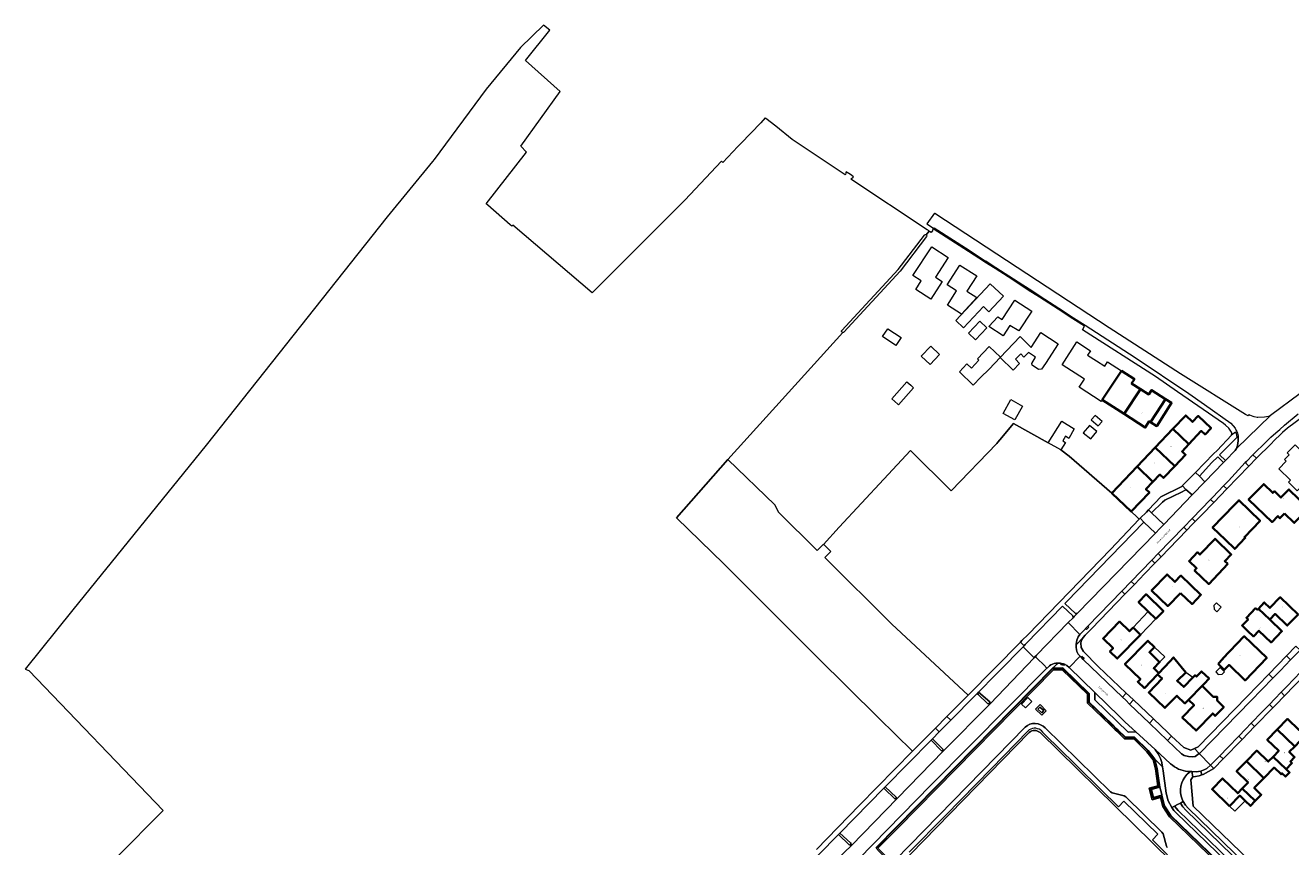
# Model space of a CAD drawing. Header units: metres. Extents: x 183400 to 185591, y 327112 to 329102.
# Tile 93 of 107: x 184315 to 184802, y 328786 to 329102. Entities that reach past the tile are written whole.
import ezdxf

# ---------------------------------------------------------------- set-up
doc = ezdxf.new("R2010")
doc.units = ezdxf.units.M
for name, color, linetype, lineweight in [('B-WE-GR-BEPLANTING_CULTUUR_ROZENVAK-GV', 8, 'Continuous', 18), ('B-WE-GR-BOS-GV', 40, 'Continuous', 13), ('B-WE-GR-GRAS-GV', 60, 'Continuous', 13), ('B-WE-GR-GROENVOORZIENING-GV', 80, 'Continuous', 18), ('B-WE-GR-HAAG-GV', 90, 'GR-HAAG1', 13), ('B-WE-IE-TERREINAFSCHEIDING_KUNSTMATIG_HEKWERK-G', 20, 'IE-TERREINAFSCHEIDING-KUNSTMATIG', 18), ('B-WE-OG-BEBOUWING-GV', 7, 'Continuous', 35), ('B-WE-OG-BEBOUWING_HUISNUMMER-T18', 10, 'Continuous', 18), ('B-WE-OG-BEBOUWING_LAGE TRAFO-GV', 7, 'Continuous', 18), ('B-WE-OG-BEBOUWING_LUIFEL-GV', 7, 'Continuous', 18), ('B-WE-OG-BEBOUWING_OVERIG-GV', 7, 'Continuous', 18), ('B-WE-OG-BEBOUWING_STRAATNAAM-T35', 50, 'Continuous', 35), ('B-WE-OG-TERREIN_ERF-GV', 7, 'Continuous', 18), ('B-WE-VH-VERHARDING-GV', 252, 'Continuous', 18), ('B-WE-VH-VERHARDING_ASFALT-GV', 252, 'Continuous', 18), ('B-WE-VH-VERHARDING_BETON-GV', 252, 'Continuous', 18), ('B-WE-VH-VERHARDING_BETONSTRAATSTEEN-GV', 252, 'Continuous', 18), ('B-WE-VH-VERHARDING_HALFVERHARDING_GRIND-GV', 252, 'Continuous', 18), ('B-WE-VH-VERHARDING_TEGEL-GV', 252, 'Continuous', 18)]:
    doc.layers.add(name, color=color, linetype=linetype, lineweight=lineweight)
doc.styles.add('NLCS-ISO-M200-T25', font='NLCS-ISO.ttf')
doc.linetypes.add('GR-HAAG1', pattern='A,6,[176,NLCS.SHX,S=0.125,R=0,X=0,Y=0],-2', length=8)
doc.linetypes.add('IE-TERREINAFSCHEIDING-KUNSTMATIG', pattern='A,4,[82,NLCS.SHX,S=0.75,R=90,X=0,Y=0],4,-2', length=10)

msp = doc.modelspace()

# ---------------------------------------------------------------- linework, layer by layer
at = {"layer": 'B-WE-GR-BEPLANTING_CULTUUR_ROZENVAK-GV', "flags": 128}
for points in [[(184681.23, 328845.24), (184681.44, 328844.88), (184685, 328841.36), (184685.43, 328841.21), (184685.99, 328841.58), (184685.94, 328842.02), (184681.62, 328845.73), (184681.23, 328845.24)], [(184663.854, 328827.729), (184663.541, 328827.41), (184663.376, 328827.242), (184667.33, 328823.14), (184668.05, 328823.32), (184667.88, 328823.87), (184663.854, 328827.729)], [(184645.255, 328808.803), (184645.43, 328808.63), (184649.4, 328804.8), (184650, 328804.81), (184650.02, 328805.41), (184645.744, 328809.3), (184645.647, 328809.201), (184645.255, 328808.803)], [(184627.771, 328791.035), (184627.93, 328790.9), (184631.77, 328787.22), (184632.25, 328786.99), (184632.64, 328787.48), (184632.43, 328787.83), (184628.323, 328791.597), (184627.771, 328791.035)]]:
    msp.add_lwpolyline(points, close=True, dxfattribs=at)
at = {"layer": 'B-WE-GR-BOS-GV', "flags": 128}
msp.add_lwpolyline([(184619.36, 328785.24), (184635.89, 328802.35), (184656.238, 328822.994), (184643.172, 328835.807), (184619.592, 328859.127), (184583.7, 328895.003), (184565.532, 328912.755), (184585.269, 328935.108), (184585.269, 328935.108), (184629.517, 328983.941), (184629.409, 328983.941), (184629.204, 328983.986), (184629.083, 328984.092), (184629.01, 328984.26), (184629.01, 328984.494), (184629.123, 328984.709), (184650.667, 329008.062), (184660.812, 329021.373), (184660.919, 329021.469), (184661.056, 329021.546), (184661.234, 329021.57), (184661.448, 329021.512), (184661.511, 329021.465), (184662.597, 329022.89), (184662.325, 329023.071), (184661.92, 329023.34), (184632.586, 329042.838), (184632.91, 329043.17), (184633.319, 329043.519), (184633.46, 329043.64), (184633.597, 329043.728), (184632.467, 329044.65), (184631.194, 329045.361), (184630.72, 329045.698), (184630.667, 329045.355), (184630.64, 329045.18), (184630.47, 329044.67), (184630.356, 329044.478), (184609.96, 329058.13), (184603.78, 329063.15), (184599.862, 329066.111), (184599.681, 329066.247), (184599.57, 329066.332), (184597.913, 329064.424), (184590.29, 329056.539), (184589.155, 329055.365), (184583.33, 329049.28), (184583.178, 329049.427), (184582.814, 329049.777), (184568.769, 329034.732), (184533.178, 328999.215), (184502.686, 329025.194), (184502.291, 329024.761), (184502.282, 329024.751), (184501.658, 329025.303), (184493.099, 329032.877), (184492.495, 329033.389), (184507.988, 329053.216), (184505.74, 329055.465), (184520.821, 329076.499), (184507.592, 329088.405), (184516.852, 329100.047), (184514.543, 329101.948), (184505.608, 329093.367), (184492.51, 329077.425), (184472.432, 329050.396), (184471.873, 329049.644), (184454.41, 329028.345), (184384.957, 328940.635), (184333.628, 328877.4), (184315.42, 328854.499), (184316.714, 328854.061), (184368.324, 328800.297), (184350.314, 328782.066)], dxfattribs=at)
msp.add_lwpolyline([(184713.26, 328938.82), (184708.36, 328941.57), (184695.057, 328948.972), (184689.809, 328942.683), (184689.068, 328941.795), (184689.033, 328941.827), (184688.581, 328941.328), (184671.054, 328923.101), (184655.434, 328938.589), (184645.205, 328927.554), (184628.121, 328909.124), (184622.001, 328902.522), (184622.118, 328902.414), (184624.818, 328899.713), (184622.524, 328897.503), (184648.233, 328871.794), (184677.567, 328844.623), (184697.703, 328864.945), (184698.27, 328865.517), (184700.67, 328867.94), (184732.27, 328900.54), (184743.32, 328912.198), (184742.557, 328912.937), (184740.259, 328915.076), (184732.779, 328922.195), (184716.434, 328936.452), (184713.26, 328938.82)], close=True, dxfattribs=at)
at = {"layer": 'B-WE-GR-GRAS-GV', "flags": 128}
for points in [[(184776.43, 328934.675), (184780.16, 328938.54), (184780.42, 328938.94), (184780.68, 328939.34), (184781.06, 328940.47), (184781.39, 328942.33), (184781.32, 328944.156), (184780.895, 328943.725), (184774.154, 328936.888), (184776.43, 328934.675)], [(184677.567, 328844.623), (184648.233, 328871.794), (184622.524, 328897.503), (184624.818, 328899.713), (184622.118, 328902.414), (184622.001, 328902.522), (184621.834, 328902.342), (184619.633, 328900.12), (184604.799, 328914.821), (184603.3, 328917.668), (184585.269, 328935.108), (184565.532, 328912.755), (184583.7, 328895.003), (184619.592, 328859.127), (184643.172, 328835.807), (184656.238, 328822.994), (184665.037, 328831.921), (184669.471, 328836.419), (184675.76, 328842.8), (184677.567, 328844.623)], [(184766.45, 328928.72), (184768.55, 328926.511), (184775.757, 328933.978), (184773.471, 328936.206), (184771.17, 328933.91), (184766.45, 328928.72)], [(184748.099, 328914.626), (184752.782, 328910.175), (184763.693, 328921.479), (184761.17, 328923.59), (184760.98, 328923.36), (184759.58, 328922.51), (184753.19, 328919.44), (184752.3, 328918.78), (184748.099, 328914.626)], [(184714.777, 328879.767), (184718.784, 328875.991), (184719.431, 328875.921), (184749.532, 328906.829), (184745.126, 328911.061), (184715.404, 328880.414), (184714.777, 328879.767)], [(184698.69, 328863.18), (184700.137, 328861.726), (184702.444, 328859.408), (184702.907, 328858.943), (184703.35, 328859.4), (184703.812, 328859.873), (184703.888, 328859.951), (184716.054, 328872.451), (184717.895, 328874.343), (184717.785, 328875.078), (184713.867, 328878.829), (184699.89, 328864.418), (184699.64, 328864.16), (184699.56, 328864.077), (184699.085, 328863.588), (184698.69, 328863.18)], [(184702.045, 328842.155), (184699.58, 328839.669), (184698.104, 328841.132), (184700.57, 328843.618), (184702.045, 328842.155)], [(184707.634, 328838.58), (184705.898, 328836.844), (184703.514, 328839.227), (184705.25, 328840.963), (184707.634, 328838.58)]]:
    msp.add_lwpolyline(points, close=True, dxfattribs=at)
for points in [[(184784.872, 328769.908), (184755.487, 328798.328), (184753.082, 328802.099), (184752.014, 328806.141), (184751.05, 328805.875), (184748.801, 328805.255), (184747.984, 328808.372), (184750.239, 328808.946), (184751.208, 328809.193), (184751.186, 328809.277), (184750.639, 328813.539), (184750.276, 328816.371), (184749.312, 328819.995), (184746.821, 328823.258), (184741.494, 328828.487), (184738.013, 328828.48), (184735.186, 328831.183), (184734.528, 328831.812), (184733.267, 328833.008), (184732.978, 328833.287), (184732.748, 328833.509), (184724.136, 328841.825), (184724.098, 328845.261), (184713.989, 328855.026), (184710.063, 328854.981), (184694.493, 328839.145), (184650.241, 328794.136), (184642.108, 328785.864)], [(184642.261, 328785.734), (184650.384, 328793.996), (184694.636, 328839.005), (184710.148, 328854.782), (184713.909, 328854.825), (184723.899, 328845.175), (184723.937, 328841.739), (184732.609, 328833.365), (184732.839, 328833.143), (184733.129, 328832.863), (184734.39, 328831.667), (184735.048, 328831.038), (184737.933, 328828.28), (184741.412, 328828.287), (184746.671, 328823.125), (184749.129, 328819.905), (184750.079, 328816.332), (184750.441, 328813.514), (184750.976, 328809.34), (184747.739, 328808.516), (184748.659, 328805.008), (184751.872, 328805.894), (184752.897, 328802.018), (184755.331, 328798.201), (184784.732, 328769.765)], [(184784.382, 328769.408), (184754.941, 328797.882), (184752.433, 328801.815), (184751.518, 328805.278), (184748.304, 328804.392), (184747.128, 328808.876), (184750.424, 328809.715), (184749.945, 328813.45), (184749.588, 328816.236), (184748.671, 328819.681), (184746.295, 328822.793), (184741.208, 328827.786), (184737.733, 328827.779), (184734.702, 328830.677), (184734.045, 328831.305), (184732.783, 328832.502), (184732.492, 328832.783), (184732.262, 328833.005), (184723.439, 328841.525), (184723.401, 328844.961), (184713.709, 328854.323), (184710.36, 328854.284), (184694.992, 328838.654), (184650.74, 328793.645), (184642.968, 328785.741)]]:
    msp.add_lwpolyline(points, dxfattribs=at)
msp.add_lwpolyline([(184649.548, 328781.12), (184699.455, 328832.275, -0.4000732), (184707.251, 328831.998), (184732.266, 328807.462), (184732.894, 328807.054), (184737.492, 328805.952), (184738.179, 328805.564), (184752.05, 328791.953), (184752.468, 328791.276), (184753.773, 328786.535), (184754.093, 328786.044)], format="xyb", dxfattribs=at)
at = {"layer": 'B-WE-GR-GROENVOORZIENING-GV', "flags": 128}
for points in [[(184784.732, 328769.765), (184755.331, 328798.201), (184752.897, 328802.018), (184751.872, 328805.894), (184748.659, 328805.008), (184747.739, 328808.516), (184750.976, 328809.34), (184750.441, 328813.514), (184750.079, 328816.332), (184749.129, 328819.905), (184746.671, 328823.125), (184741.412, 328828.287), (184737.933, 328828.28), (184735.048, 328831.038), (184734.39, 328831.667), (184733.129, 328832.863), (184732.839, 328833.143), (184732.609, 328833.365), (184723.937, 328841.739), (184723.899, 328845.175), (184713.909, 328854.825), (184710.148, 328854.782), (184694.636, 328839.005), (184650.384, 328793.996), (184642.261, 328785.734)], [(184642.968, 328785.741), (184650.74, 328793.645), (184694.992, 328838.654), (184710.36, 328854.284), (184713.709, 328854.323), (184723.401, 328844.961), (184723.439, 328841.525), (184732.262, 328833.005), (184732.492, 328832.783), (184732.783, 328832.502), (184734.045, 328831.305), (184734.702, 328830.677), (184737.733, 328827.779), (184741.208, 328827.786), (184746.295, 328822.793), (184748.671, 328819.681), (184749.588, 328816.236), (184749.945, 328813.45), (184750.424, 328809.715), (184747.128, 328808.876), (184748.304, 328804.392), (184751.518, 328805.278), (184752.433, 328801.815), (184754.941, 328797.882), (184784.382, 328769.408)]]:
    msp.add_lwpolyline(points, dxfattribs=at)
at = {"layer": 'B-WE-GR-HAAG-GV', "flags": 128}
msp.add_lwpolyline([(184642.968, 328785.741), (184650.74, 328793.645), (184694.992, 328838.654), (184710.36, 328854.284), (184713.709, 328854.323), (184723.401, 328844.961), (184723.439, 328841.525), (184732.262, 328833.005), (184732.492, 328832.783), (184732.783, 328832.502), (184734.045, 328831.305), (184734.702, 328830.677), (184737.733, 328827.779), (184741.208, 328827.786), (184746.295, 328822.793), (184748.671, 328819.681), (184749.588, 328816.236), (184749.945, 328813.45), (184750.424, 328809.715), (184747.128, 328808.876), (184748.304, 328804.392), (184751.518, 328805.278), (184752.433, 328801.815), (184754.941, 328797.882), (184784.382, 328769.408), (184784.732, 328769.765), (184755.331, 328798.201), (184752.897, 328802.018), (184751.872, 328805.894), (184748.659, 328805.008), (184747.739, 328808.516), (184750.976, 328809.34), (184750.441, 328813.514), (184750.079, 328816.332), (184749.129, 328819.905), (184746.671, 328823.125), (184741.412, 328828.287), (184737.933, 328828.28), (184735.048, 328831.038), (184734.39, 328831.667), (184733.129, 328832.863), (184732.839, 328833.143), (184732.609, 328833.365), (184723.937, 328841.739), (184723.899, 328845.175), (184713.909, 328854.825), (184710.148, 328854.782), (184694.636, 328839.005), (184650.384, 328793.996), (184642.261, 328785.734), (184643.457, 328784.56), (184648.075, 328780.027), (184648.958, 328780.975), (184649.077, 328781.098), (184648.718, 328781.446), (184648.595, 328781.319), (184648.059, 328780.744), (184643.807, 328784.917), (184642.968, 328785.741)], close=True, dxfattribs=at)
at = {"layer": 'B-WE-IE-TERREINAFSCHEIDING_KUNSTMATIG_HEKWERK-G', "flags": 128}
for points in [[(184686.536, 328816.45), (184700.494, 328830.773)], [(184705.471, 328831.072), (184706.147, 328830.401)], [(184706.147, 328830.401), (184707.242, 328829.277)], [(184707.242, 328829.277), (184718.583, 328818.208)], [(184718.583, 328818.208), (184729.518, 328807.44)], [(184668.888, 328798.394), (184686.536, 328816.45)], [(184729.518, 328807.44), (184734.36, 328802.705)], [(184734.36, 328802.705), (184735.416, 328801.707), (184737.454, 328803.784), (184750.437, 328791.109), (184748.413, 328788.997), (184754.209, 328783.256)], [(184654.948, 328784.273), (184668.888, 328798.394)]]:
    msp.add_lwpolyline(points, dxfattribs=at)
at = {"layer": 'B-WE-IE-TERREINAFSCHEIDING_KUNSTMATIG_HEKWERK-G'}
msp.add_arc((184703.155, 328828.044), 3.812, 52.59651, 134.27947, dxfattribs=at)
at = {"layer": 'B-WE-OG-BEBOUWING-GV', "flags": 128}
for points in [[(184736.509, 328969.24), (184729.117, 328958.046), (184729.126, 328958.04), (184737.541, 328952.627), (184743.831, 328962.165), (184740.402, 328964.372), (184741.472, 328966.042), (184736.509, 328969.24)], [(184753.44, 328958.35), (184748.063, 328961.811), (184746.993, 328960.131), (184743.831, 328962.165), (184737.541, 328952.627), (184745.65, 328947.41), (184747.19, 328949.82), (184747.716, 328949.48), (184749.849, 328952.785), (184753.44, 328958.35)], [(184753.44, 328958.35), (184749.849, 328952.785), (184747.716, 328949.48), (184750.032, 328947.985), (184755.744, 328956.867), (184753.44, 328958.35)], [(184756.235, 328946.839), (184762.44, 328941.061), (184767.154, 328946.096), (184768.616, 328944.727), (184770.932, 328947.2), (184765.971, 328951.845), (184763.84, 328949.568), (184761.192, 328952.047), (184756.235, 328946.839)], [(184762.44, 328941.061), (184756.235, 328946.839), (184749.413, 328939.672), (184756.947, 328932.553), (184761.129, 328936.947), (184759.786, 328938.226), (184762.44, 328941.061)], [(184742.546, 328932.457), (184748.597, 328926.541), (184751.266, 328929.345), (184752.645, 328928.033), (184756.947, 328932.553), (184749.413, 328939.672), (184742.546, 328932.457)], [(184732.779, 328922.195), (184740.259, 328915.076), (184747.236, 328922.405), (184745.885, 328923.691), (184748.597, 328926.541), (184742.546, 328932.457), (184732.779, 328922.195)], [(184799.137, 328914.344), (184802.853, 328910.731), (184808.327, 328916.331), (184800.839, 328923.596), (184797.776, 328920.464), (184795.23, 328922.94), (184794.602, 328922.299), (184791.138, 328925.667), (184785.368, 328919.767), (184794.335, 328911.051), (184796.582, 328913.349), (184797.393, 328912.561), (184799.137, 328914.344)], [(184779.823, 328917.621), (184771.507, 328909.031), (184776.521, 328904.212), (184780.021, 328900.789), (184784.083, 328904.985), (184783.717, 328905.339), (184789.754, 328911.576), (184781.593, 328919.449), (184781.312, 328919.159), (184779.823, 328917.621)], [(184777.355, 328894.97), (184776.2, 328896.078), (184778.693, 328898.665), (184772.45, 328904.644), (184766.62, 328898.599), (184765.716, 328899.462), (184762.452, 328896.065), (184765.349, 328893.302), (184764.596, 328892.475), (184770.065, 328887.261), (184777.355, 328894.97)], [(184759.243, 328883.787), (184763.622, 328879.58), (184767.056, 328883.131), (184759.372, 328890.513), (184757.014, 328888.074), (184754.02, 328890.951), (184748.05, 328884.775), (184754.253, 328878.813), (184759.243, 328883.787)], [(184749.724, 328873.911), (184752.598, 328876.871), (184745.948, 328883.326), (184743.074, 328880.365), (184746.822, 328876.727), (184749.724, 328873.911)], [(184793.436, 328873.644), (184795.498, 328875.788), (184800.197, 328871.288), (184804.362, 328875.604), (184797.514, 328882.206), (184793.546, 328878.09), (184791.383, 328880.174), (184789.098, 328877.804), (184793.436, 328873.644)], [(184789.098, 328877.804), (184788.722, 328877.413), (184788.028, 328877.986), (184784.51, 328874.289), (184785.133, 328873.691), (184782.857, 328871.329), (184784.963, 328869.299), (184787.189, 328867.153), (184789.288, 328869.33), (184793.959, 328864.827), (184798.129, 328869.139), (184793.436, 328873.644), (184789.098, 328877.804)], [(184740.938, 328870.563), (184739.58, 328869.153), (184735.753, 328872.822), (184729.454, 328866.28), (184733.267, 328862.627), (184732.038, 328861.358), (184734.897, 328858.6), (184743.833, 328867.787), (184740.938, 328870.563)], [(184773.592, 328856.545), (184775.969, 328854.256), (184777.821, 328856.179), (184783.972, 328850.254), (184792.317, 328858.859), (184783.666, 328867.188), (184775.324, 328858.584), (184775.445, 328858.468), (184773.592, 328856.545)], [(184750.355, 328852.566), (184750.837, 328853.068), (184748.919, 328854.908), (184751.158, 328857.243), (184747.25, 328861.061), (184749.188, 328863.034), (184746.663, 328865.502), (184737.833, 328856.514), (184743.754, 328850.724), (184742.776, 328849.718), (184745.308, 328847.302), (184750.355, 328852.566)], [(184767.473, 328848.095), (184768.288, 328848.933), (184770.188, 328850.941), (184767.313, 328853.722), (184765.371, 328851.714), (184764.806, 328852.252), (184763.923, 328851.339), (184760.411, 328847.709), (184757.9, 328850.125), (184761.259, 328853.236), (184756.557, 328859.087), (184755.03, 328857.534), (184750.837, 328853.068), (184750.355, 328852.566), (184752.132, 328850.945), (184747.003, 328845.643), (184753.22, 328839.659), (184757.777, 328844.376), (184760.893, 328841.382), (184762.242, 328842.759), (184767.473, 328848.095)], [(184767.473, 328848.095), (184762.242, 328842.759), (184764.39, 328840.696), (184759.877, 328836.025), (184765.153, 328830.951), (184771.55, 328837.535), (184772.497, 328836.615), (184775.793, 328840.007), (184773.269, 328842.46), (184773.255, 328843.952), (184771.763, 328843.924), (184767.473, 328848.095)], [(184796.361, 328831.401), (184803.053, 328824.886), (184806.944, 328828.895), (184809.598, 328826.333), (184811.586, 328828.38), (184806.652, 328833.169), (184804.709, 328831.155), (184800.287, 328835.434), (184796.361, 328831.401)], [(184799.717, 328816.154), (184801.985, 328818.49), (184801.377, 328819.078), (184803.022, 328820.797), (184800.98, 328822.751), (184803.053, 328824.886), (184796.361, 328831.401), (184792.526, 328827.461), (184796.946, 328823.181), (184794.742, 328820.918), (184799.717, 328816.154)], [(184784.542, 328819.244), (184791.257, 328812.732), (184795.157, 328816.752), (184797.81, 328814.189), (184798.156, 328814.546), (184799.545, 328813.263), (184801.075, 328814.883), (184799.717, 328816.154), (184794.742, 328820.918), (184792.901, 328819.028), (184788.475, 328823.3), (184784.542, 328819.244)], [(184782.909, 328808.713), (184787.847, 328803.922), (184790.192, 328806.338), (184787.54, 328808.901), (184791.257, 328812.732), (184784.542, 328819.244), (184780.734, 328815.316), (184785.159, 328811.044), (184782.909, 328808.713)], [(184782.909, 328808.713), (184781.164, 328806.906), (184775.285, 328812.551), (184771.314, 328808.432), (184778.042, 328801.969), (184781.934, 328805.985), (184784.003, 328803.985), (184786.018, 328802.037), (184787.847, 328803.922), (184782.909, 328808.713)]]:
    msp.add_lwpolyline(points, close=True, dxfattribs=at)
at = {"layer": 'B-WE-OG-BEBOUWING_LAGE TRAFO-GV', "flags": 128}
msp.add_lwpolyline([(184705.168, 328839.998), (184704.423, 328839.208), (184705.882, 328837.831), (184706.627, 328838.621), (184705.168, 328839.998)], close=True, dxfattribs=at)
at = {"layer": 'B-WE-OG-BEBOUWING_LUIFEL-GV', "flags": 128}
for points in [[(184746.822, 328876.727), (184740.938, 328870.563), (184743.833, 328867.787), (184749.724, 328873.911), (184746.822, 328876.727)], [(184751.158, 328857.243), (184753.142, 328859.312), (184749.188, 328863.034), (184747.25, 328861.061), (184751.158, 328857.243)], [(184761.259, 328853.236), (184757.9, 328850.125), (184760.411, 328847.709), (184763.923, 328851.339), (184761.259, 328853.236)], [(184778.042, 328801.969), (184780.098, 328799.987), (184784.003, 328803.985), (184781.934, 328805.985), (184778.042, 328801.969)]]:
    msp.add_lwpolyline(points, close=True, dxfattribs=at)
at = {"layer": 'B-WE-OG-BEBOUWING_OVERIG-GV', "flags": 128}
for points in [[(184724.187, 328948.21), (184721.841, 328945.382), (184724.677, 328943.031), (184727.022, 328945.859), (184724.187, 328948.21)], [(184727.593, 328948.037), (184729.086, 328949.735), (184726.41, 328952.088), (184724.911, 328950.323), (184727.593, 328948.037)], [(184772.071, 328877.578), (184773.131, 328876.56), (184774.863, 328878.362), (184773.061, 328880.094), (184772.042, 328879.034), (184772.071, 328877.578)], [(184772.711, 328853.537), (184773.715, 328852.561), (184775.129, 328852.582), (184776.105, 328853.586), (184774.384, 328855.258), (184772.711, 328853.537)]]:
    msp.add_lwpolyline(points, close=True, dxfattribs=at)
at = {"layer": 'B-WE-OG-TERREIN_ERF-GV', "flags": 128}
for points in [[(184756.947, 328932.553), (184752.645, 328928.033), (184751.266, 328929.345), (184748.597, 328926.541), (184745.885, 328923.691), (184747.236, 328922.405), (184740.259, 328915.076), (184742.557, 328912.937), (184743.32, 328912.198), (184743.36, 328912.24), (184743.677, 328912.549), (184746.07, 328914.88), (184746.892, 328915.757), (184751.6, 328920.78), (184759.74, 328924.75), (184759.95, 328924.94), (184759.94, 328925.14), (184764.1, 328929.24), (184764.931, 328930.102), (184771.85, 328937.28), (184773.22, 328938.64), (184778.81, 328944.53), (184778.93, 328945.18), (184778.77, 328945.67), (184777.7, 328947.1), (184776.48, 328948.32), (184775.76, 328948.89), (184758.05, 328961.07), (184749.602, 328967.018), (184721.491, 328984.965), (184722.281, 328986.291), (184717.809, 328989.184), (184712.155, 328992.842), (184705.063, 328997.43), (184701.739, 328999.58), (184698.373, 329001.752), (184694.724, 329004.107), (184687.957, 329008.473), (184684.08, 329010.974), (184683.923, 329011.075), (184677.713, 329015.076), (184664.208, 329023.777), (184664.122, 329023.665), (184664.048, 329023.568), (184663.904, 329023.381), (184664.055, 329023.285), (184663.382, 329022.369), (184662.809, 329022.75), (184662.693, 329022.826), (184662.597, 329022.89), (184661.511, 329021.465), (184661.555, 329021.433), (184661.632, 329021.307), (184661.683, 329021.024), (184661.608, 329020.767), (184651.433, 329007.418), (184629.857, 328984.031), (184629.688, 328983.941), (184629.517, 328983.941), (184585.269, 328935.108), (184603.3, 328917.668), (184604.799, 328914.821), (184619.633, 328900.12), (184621.834, 328902.342), (184622.001, 328902.522), (184628.121, 328909.124), (184645.205, 328927.554), (184655.434, 328938.589), (184671.054, 328923.101), (184688.581, 328941.328), (184689.033, 328941.827), (184689.068, 328941.795), (184689.809, 328942.683), (184695.057, 328948.972), (184708.36, 328941.57), (184713.65, 328949.86), (184718.38, 328946.85), (184716.34, 328943.22), (184715.06, 328944.04), (184713.94, 328942.29), (184715.03, 328941.6), (184713.26, 328938.82), (184716.434, 328936.452), (184732.779, 328922.195), (184742.546, 328932.457), (184749.413, 328939.672), (184756.235, 328946.839), (184761.192, 328952.047), (184763.84, 328949.568), (184765.971, 328951.845), (184770.932, 328947.2), (184768.616, 328944.727), (184767.154, 328946.096), (184762.44, 328941.061), (184759.786, 328938.226), (184761.129, 328936.947), (184756.947, 328932.553)], [(184663.596, 329016.855), (184669.989, 329012.686), (184665.11, 329005.154), (184667.629, 329003.522), (184663.239, 328996.746), (184657.471, 329000.483), (184659.603, 329003.774), (184656.413, 329005.84), (184663.596, 329016.855)], [(184680.918, 328997.362), (184675.001, 328991.012), (184669.667, 328994.439), (184673.181, 328999.908), (184669.563, 329002.232), (184674.444, 329009.829), (184680.91, 329005.675), (184677.132, 328999.794), (184680.918, 328997.362)], [(184675.801, 328985.768), (184672.834, 328988.581), (184686.089, 329002.621), (184691.18, 328997.82), (184685.605, 328991.878), (184683.5, 328993.853), (184675.801, 328985.768)], [(184685.526, 328986.203), (184688.987, 328989.994), (184690.739, 328988.875), (184695.52, 328996.358), (184702.011, 328992.15), (184697.052, 328984.5), (184693.682, 328986.654), (184691.113, 328982.634), (184685.526, 328986.203)], [(184677.715, 328983.633), (184682.041, 328988.254), (184684.815, 328985.657), (184680.46, 328981.063), (184677.715, 328983.633)], [(184644.69, 328982.33), (184646.77, 328985.34), (184651.84, 328982.04), (184649.85, 328978.98), (184644.69, 328982.33)], [(184697.614, 328982.339), (184701.778, 328978.116), (184705.519, 328983.937), (184712.238, 328979.595), (184707.373, 328972.024), (184705.84, 328969.811), (184704.59, 328969.691), (184702.183, 328971.318), (184702.054, 328971.987), (184703.536, 328974.489), (184700.812, 328976.24), (184699.029, 328974.482), (184697.823, 328975.706), (184695.743, 328973.655), (184697.393, 328971.981), (184694.868, 328969.491), (184689.948, 328974.319), (184697.614, 328982.339)], [(184662.968, 328971.669), (184659.623, 328974.855), (184663.229, 328978.642), (184666.575, 328975.456), (184662.968, 328971.669)], [(184682.48, 328966.74), (184679.58, 328963.72), (184674.24, 328968.84), (184677.15, 328971.86), (184678.877, 328970.201), (184681.726, 328973.315), (184681.21, 328973.8), (184685.663, 328978.55), (184690.005, 328974.482), (184685.54, 328969.73), (184682.48, 328966.74)], [(184743.831, 328962.165), (184746.993, 328960.131), (184748.063, 328961.811), (184753.44, 328958.35), (184755.744, 328956.867), (184750.032, 328947.985), (184747.716, 328949.48), (184747.19, 328949.82), (184745.65, 328947.41), (184737.541, 328952.627), (184729.126, 328958.04), (184728.739, 328957.439), (184720.284, 328962.872), (184722.284, 328965.984), (184713.695, 328971.504), (184719.339, 328980.287), (184724.591, 328976.912), (184723.511, 328975.242), (184726.898, 328973.063), (184730.101, 328971.002), (184731.181, 328972.672), (184736.509, 328969.24), (184741.472, 328966.042), (184740.402, 328964.372), (184743.831, 328962.165)], [(184650.617, 328956.33), (184648.24, 328958.44), (184654.05, 328964.97), (184655.56, 328963.63), (184656.62, 328962.68), (184650.82, 328956.15), (184650.617, 328956.33)], [(184698.472, 328955.618), (184695.571, 328950.396), (184691.011, 328952.837), (184693.951, 328958.129), (184698.472, 328955.618)], [(184807.854, 328927.003), (184804.063, 328923.135), (184800.704, 328926.409), (184801.402, 328927.122), (184796.939, 328931.565), (184799.819, 328934.509), (184799.168, 328935.163), (184800.871, 328936.922), (184800.133, 328937.658), (184803.177, 328940.764), (184811.746, 328932.403), (184807.138, 328927.701), (184807.854, 328927.003)], [(184799.137, 328914.344), (184797.393, 328912.561), (184796.582, 328913.349), (184794.335, 328911.051), (184785.368, 328919.767), (184791.138, 328925.667), (184794.602, 328922.299), (184795.23, 328922.94), (184797.776, 328920.464), (184800.839, 328923.596), (184808.327, 328916.331), (184802.853, 328910.731), (184799.137, 328914.344)], [(184779.823, 328917.621), (184781.312, 328919.159), (184781.593, 328919.449), (184789.754, 328911.576), (184783.717, 328905.339), (184784.083, 328904.985), (184780.021, 328900.789), (184776.521, 328904.212), (184771.507, 328909.031), (184779.823, 328917.621)], [(184777.355, 328894.97), (184770.065, 328887.261), (184764.596, 328892.475), (184765.349, 328893.302), (184762.452, 328896.065), (184765.716, 328899.462), (184766.62, 328898.599), (184772.45, 328904.644), (184778.693, 328898.665), (184776.2, 328896.078), (184777.355, 328894.97)], [(184759.243, 328883.787), (184754.253, 328878.813), (184748.05, 328884.775), (184754.02, 328890.951), (184757.014, 328888.074), (184759.372, 328890.513), (184767.056, 328883.131), (184763.622, 328879.58), (184759.243, 328883.787)], [(184746.822, 328876.727), (184743.074, 328880.365), (184745.948, 328883.326), (184752.598, 328876.871), (184749.724, 328873.911), (184746.822, 328876.727)], [(184789.098, 328877.804), (184791.383, 328880.174), (184793.546, 328878.09), (184797.514, 328882.206), (184804.362, 328875.604), (184800.197, 328871.288), (184795.498, 328875.788), (184793.436, 328873.644), (184798.129, 328869.139), (184793.959, 328864.827), (184789.288, 328869.33), (184787.189, 328867.153), (184784.963, 328869.299), (184782.857, 328871.329), (184785.133, 328873.691), (184784.51, 328874.289), (184788.028, 328877.986), (184788.722, 328877.413), (184789.098, 328877.804)], [(184743.833, 328867.787), (184734.897, 328858.6), (184732.038, 328861.358), (184733.267, 328862.627), (184729.454, 328866.28), (184735.753, 328872.822), (184739.58, 328869.153), (184740.938, 328870.563), (184743.833, 328867.787)], [(184773.592, 328856.545), (184775.445, 328858.468), (184775.324, 328858.584), (184783.666, 328867.188), (184792.317, 328858.859), (184783.972, 328850.254), (184777.821, 328856.179), (184775.969, 328854.256), (184773.592, 328856.545)], [(184750.355, 328852.566), (184745.308, 328847.302), (184742.776, 328849.718), (184743.754, 328850.724), (184737.833, 328856.514), (184746.663, 328865.502), (184749.188, 328863.034), (184747.25, 328861.061), (184751.158, 328857.243), (184748.919, 328854.908), (184750.837, 328853.068), (184755.03, 328857.534), (184756.557, 328859.087), (184761.259, 328853.236), (184757.9, 328850.125), (184760.411, 328847.709), (184763.923, 328851.339), (184764.806, 328852.252), (184765.371, 328851.714), (184767.313, 328853.722), (184770.188, 328850.941), (184768.288, 328848.933), (184767.473, 328848.095), (184771.763, 328843.924), (184773.255, 328843.952), (184773.269, 328842.46), (184775.793, 328840.007), (184772.497, 328836.615), (184771.55, 328837.535), (184765.153, 328830.951), (184759.877, 328836.025), (184764.39, 328840.696), (184762.242, 328842.759), (184760.893, 328841.382), (184757.777, 328844.376), (184753.22, 328839.659), (184747.003, 328845.643), (184752.132, 328850.945), (184750.355, 328852.566)]]:
    msp.add_lwpolyline(points, close=True, dxfattribs=at)
for points in [[(184809.64, 328954.01), (184800.265, 328947.19), (184798.413, 328945.475), (184797.674, 328944.791), (184795.214, 328942.355), (184793.993, 328941.146), (184788.383, 328935.591), (184788.363, 328935.571), (184785.471, 328932.584), (184776.975, 328923.809), (184771.958, 328918.627), (184767.378, 328913.895), (184764.851, 328911.285), (184763.701, 328910.098), (184761.655, 328907.985), (184754.79, 328900.893), (184751.779, 328897.783), (184750.89, 328896.866), (184749.351, 328895.276), (184745.354, 328891.147), (184741.452, 328887.116), (184737.828, 328883.373), (184725.114, 328870.241), (184723.87, 328868.941), (184722.58, 328867.59), (184721.77, 328866.757), (184721.21, 328865.749), (184720.933, 328864.63), (184721.086, 328862.902), (184721.897, 328861.369), (184727.566, 328855.621), (184738.339, 328845.39), (184739.602, 328844.191), (184741.143, 328842.728), (184748.831, 328835.427), (184754.372, 328830.164), (184755.773, 328828.834), (184760.399, 328824.441), (184763.205, 328823.387), (184764.562, 328824.022), (184765.919, 328824.657), (184784.63, 328843.919), (184793.123, 328852.662), (184799.886, 328859.624), (184803.546, 328863.391)], [(184806.808, 328852.208), (184799.182, 328844.358), (184795.812, 328840.89), (184794.691, 328839.736), (184791.897, 328836.86), (184790.736, 328835.665), (184787.665, 328832.503), (184782.85, 328827.547), (184775.588, 328820.072), (184772.042, 328816.422), (184767.867, 328814.035), (184767.412, 328813.899), (184766.337, 328813.577), (184764.951, 328813.297), (184763.976, 328813.201), (184763.184, 328811.995), (184764.076, 328801.913), (184804.371, 328763.046)], [(184803.053, 328824.886), (184800.98, 328822.751), (184803.022, 328820.797), (184801.377, 328819.078), (184801.985, 328818.49), (184799.717, 328816.154), (184801.075, 328814.883), (184799.545, 328813.263), (184798.156, 328814.546), (184797.81, 328814.189), (184795.157, 328816.752), (184791.257, 328812.732), (184787.54, 328808.901), (184790.192, 328806.338), (184787.847, 328803.922), (184786.018, 328802.037), (184784.003, 328803.985), (184781.934, 328805.985), (184778.042, 328801.969), (184778.042, 328801.969), (184771.314, 328808.432), (184775.285, 328812.551), (184781.164, 328806.906), (184782.909, 328808.713), (184785.159, 328811.044), (184780.734, 328815.316), (184784.542, 328819.244), (184788.475, 328823.3), (184792.901, 328819.028), (184794.742, 328820.918), (184796.946, 328823.181), (184792.526, 328827.461), (184796.361, 328831.401), (184800.287, 328835.434), (184804.709, 328831.155)]]:
    msp.add_lwpolyline(points, dxfattribs=at)
at = {"layer": 'B-WE-VH-VERHARDING-GV', "flags": 128}
msp.add_lwpolyline([(184701.097, 328830.253), (184655.456, 328783.526, 0.4238806), (184655.456, 328779.506), (184691.668, 328744.051), (184727.457, 328708.917), (184727.663, 328708.706, 0.3929412), (184731.913, 328708.706), (184777.302, 328755.113, 0.3839127), (184777.507, 328759.252), (184741.276, 328794.832), (184705.226, 328830.162, 0.3945217)], format="xyb", close=True, dxfattribs=at)
at = {"layer": 'B-WE-VH-VERHARDING_ASFALT-GV', "flags": 128}
for points in [[(184664.623, 329029.787), (184661.797, 329025.617), (184664.351, 329023.962), (184664.515, 329024.174), (184677.984, 329015.497), (184684.194, 329011.496), (184684.351, 329011.395), (184688.228, 329008.893), (184694.995, 329004.527), (184698.644, 329002.172), (184702.01, 329000), (184705.334, 328997.85), (184712.426, 328993.262), (184718.08, 328989.604), (184722.552, 328986.711), (184741.72, 328974.31), (184762.36, 328960.53), (184768.46, 328956.29), (184778.52, 328949.1), (184780.12, 328947.17), (184780.615, 328946.2), (184780.774, 328945.888), (184781.11, 328945.23), (184781.32, 328944.156), (184781.39, 328942.33), (184781.06, 328940.47), (184780.68, 328939.34), (184793.78, 328952.01), (184793.04, 328951.67), (184791.45, 328951.36), (184788.84, 328951.27), (184788.624, 328951.314), (184787.42, 328951.56), (184787.098, 328951.676), (184785.831, 328952.133), (184785.59, 328952.22), (184785.48, 328952.281), (184785.238, 328951.843), (184784.176, 328952.429), (184759.222, 328968.068), (184731.798, 328985.651), (184664.809, 329029.667), (184664.623, 329029.787)], [(184621.195, 328766.829), (184623.646, 328769.367), (184623.762, 328769.487), (184624.361, 328770.107), (184663.29, 328809.93), (184707.887, 328854.945), (184706.623, 328856.186), (184704.251, 328858.515), (184703.999, 328858.763), (184703.35, 328859.4), (184702.907, 328858.943), (184686.03, 328841.22), (184668.06, 328823.07), (184632.81, 328786.84), (184621.404, 328775.857), (184616.776, 328771.154), (184617.386, 328770.557), (184620.009, 328767.99), (184621.195, 328766.829)], [(184756.901, 328801.92), (184758.297, 328800.198), (184794.003, 328765.722), (184801.616, 328758.072), (184804.603, 328754.956), (184806.173, 328756.342), (184801.334, 328761.426), (184761.245, 328800.334), (184760.085, 328801.636), (184759.13, 328803.095), (184758.015, 328802.507), (184756.901, 328801.92)], [(184760.192, 328803.654), (184759.13, 328803.095), (184760.085, 328801.636), (184761.245, 328800.334), (184801.334, 328761.426), (184806.173, 328756.342), (184807.073, 328757.137), (184802.179, 328762.278), (184762.08, 328801.196), (184761.045, 328802.355), (184760.192, 328803.654)], [(184804.603, 328754.956), (184801.616, 328758.072), (184794.003, 328765.722), (184758.297, 328800.198), (184756.901, 328801.92), (184755.839, 328801.361), (184756.575, 328800.269), (184757.483, 328799.316), (184793.161, 328764.867), (184800.781, 328757.21), (184803.704, 328754.161), (184804.603, 328754.956)]]:
    msp.add_lwpolyline(points, close=True, dxfattribs=at)
for points in [[(184805.21, 328960.419), (184793.78, 328952.01), (184780.68, 328939.34), (184780.42, 328938.94), (184780.16, 328938.54), (184776.43, 328934.675), (184775.883, 328934.108), (184775.757, 328933.978), (184768.55, 328926.511), (184763.693, 328921.479), (184752.782, 328910.175), (184751.634, 328908.986), (184751.29, 328908.63), (184749.532, 328906.829), (184719.431, 328875.921), (184719.269, 328875.754), (184718.273, 328874.731), (184717.895, 328874.343), (184716.054, 328872.451), (184720.558, 328867.937), (184722.645, 328870.112), (184722.722, 328870.191), (184723.332, 328870.822), (184723.597, 328871.096), (184736.614, 328884.547), (184740.237, 328888.291), (184744.063, 328892.244), (184748.136, 328896.453), (184748.136, 328896.453), (184750.562, 328898.96), (184760.437, 328909.164), (184763.631, 328912.465), (184770.738, 328919.809), (184771.573, 328920.672), (184775.753, 328924.992), (184777.6, 328926.9), (184784.084, 328933.927), (184784.53, 328934.41), (184787.025, 328936.905), (184792.17, 328942.05), (184793.932, 328943.649), (184795.78, 328945.326), (184797.286, 328946.692), (184799.08, 328948.32), (184804.37, 328952.63)], [(184804.628, 328861.357), (184801.457, 328858.096), (184797.567, 328854.098), (184794.689, 328851.139), (184786.191, 328842.403), (184766.5, 328822.16), (184766.416, 328822.104), (184770.76, 328817.61), (184771.88, 328818.8), (184774.306, 328821.311), (184777.354, 328824.467), (184781.549, 328828.81), (184784.114, 328831.465), (184786.351, 328833.78), (184786.351, 328833.78), (184790.571, 328838.149), (184793.357, 328841.033), (184795.369, 328843.116), (184797.834, 328845.668), (184799.991, 328847.901), (184805.438, 328853.539)]]:
    msp.add_lwpolyline(points, dxfattribs=at)
for points in [[(184754.186, 328827.162), (184747.288, 328833.802), (184739.639, 328841.165), (184738.166, 328842.584), (184736.854, 328843.847), (184721.832, 328858.307), (184720.994, 328859.114), (184720.603, 328859.49), (184716.375, 328855.186), (184726.216, 328845.603), (184735.609, 328836.447), (184737.982, 328834.134), (184742.004, 328830.458), (184749.442, 328823.66), (184755.371, 328818.241, 0.1729011), (184762.027, 328815.266), (184763.518, 328815.278), (184765.248, 328815.145), (184766.966, 328815.39), (184767.278, 328815.477), (184768.59, 328816), (184769.246, 328816.371), (184770.76, 328817.61), (184766.416, 328822.104), (184764.8, 328821.04), (184763.9, 328820.83), (184762.2, 328820.95), (184760.63, 328821.4), (184759.58, 328821.97)], [(184655.456, 328783.526), (184701.097, 328830.253, -0.3945217), (184705.226, 328830.162), (184741.276, 328794.832), (184777.507, 328759.252, -0.3839127), (184777.302, 328755.113), (184731.913, 328708.706, -0.3929412), (184727.663, 328708.706), (184727.457, 328708.917), (184691.668, 328744.051), (184655.456, 328779.506, -0.4238806)]]:
    msp.add_lwpolyline(points, format="xyb", close=True, dxfattribs=at)
msp.add_lwpolyline([(184754.093, 328786.044), (184753.773, 328786.535), (184752.468, 328791.276), (184752.05, 328791.953), (184738.179, 328805.564), (184737.492, 328805.952), (184732.894, 328807.054), (184732.266, 328807.462), (184707.251, 328831.998, 0.4000732), (184699.455, 328832.275), (184649.548, 328781.12)], format="xyb", dxfattribs=at)
at = {"layer": 'B-WE-VH-VERHARDING_BETON-GV', "flags": 128}
for points in [[(184722.722, 328870.191), (184723.09, 328869.835), (184723.96, 328870.752), (184723.597, 328871.096), (184723.332, 328870.822), (184722.722, 328870.191)], [(184714.637, 328856.44), (184714.2, 328856.66), (184713.47, 328856.8), (184713.07, 328856.835), (184713.17, 328856.345), (184714.441, 328856.052), (184714.637, 328856.44)], [(184721.832, 328858.307), (184722.176, 328858.669), (184721.335, 328859.468), (184720.994, 328859.114), (184721.832, 328858.307)]]:
    msp.add_lwpolyline(points, close=True, dxfattribs=at)
at = {"layer": 'B-WE-VH-VERHARDING_BETONSTRAATSTEEN-GV', "flags": 128}
for points in [[(184788.383, 328935.591), (184787.025, 328936.905), (184784.53, 328934.41), (184784.084, 328933.927), (184785.471, 328932.584), (184788.363, 328935.571), (184788.383, 328935.591)], [(184764.931, 328930.102), (184764.1, 328929.24), (184759.94, 328925.14), (184759.95, 328924.94), (184761.17, 328923.59), (184763.693, 328921.479), (184768.55, 328926.511), (184766.45, 328928.72), (184764.931, 328930.102)], [(184776.975, 328923.809), (184775.753, 328924.992), (184771.573, 328920.672), (184770.738, 328919.809), (184771.958, 328918.627), (184776.975, 328923.809)], [(184748.099, 328914.626), (184746.892, 328915.757), (184746.07, 328914.88), (184743.677, 328912.549), (184745.126, 328911.061), (184749.532, 328906.829), (184751.29, 328908.63), (184751.634, 328908.986), (184752.782, 328910.175), (184748.099, 328914.626)], [(184763.631, 328912.465), (184760.437, 328909.164), (184761.655, 328907.985), (184763.701, 328910.098), (184764.851, 328911.285), (184763.631, 328912.465)], [(184751.779, 328897.783), (184750.562, 328898.96), (184748.136, 328896.453), (184749.351, 328895.276), (184750.89, 328896.866), (184751.779, 328897.783)], [(184737.828, 328883.373), (184741.452, 328887.116), (184740.237, 328888.291), (184736.614, 328884.547), (184737.828, 328883.373)], [(184703.35, 328859.4), (184703.999, 328858.763), (184704.251, 328858.515), (184706.623, 328856.186), (184707.887, 328854.945), (184708.07, 328855.13), (184708.42, 328855.46), (184708.81, 328855.83), (184709.32, 328856.16), (184710.04, 328856.49), (184710.71, 328856.75), (184711.35, 328856.84), (184711.99, 328856.9), (184712.171, 328856.892), (184712.67, 328856.87), (184713.07, 328856.835), (184713.47, 328856.8), (184714.2, 328856.66), (184714.637, 328856.44), (184715.57, 328855.97), (184716.375, 328855.186), (184720.603, 328859.49), (184719.92, 328860.38), (184719.38, 328861.37), (184719.1, 328862.89), (184719.049, 328863.961), (184719.04, 328864.16), (184719.37, 328865.65), (184719.9, 328866.95), (184720.558, 328867.937), (184716.054, 328872.451), (184703.888, 328859.951), (184703.812, 328859.873), (184703.35, 328859.4)], [(184793.123, 328852.662), (184794.689, 328851.139), (184797.567, 328854.098), (184801.457, 328858.096), (184799.886, 328859.624), (184793.123, 328852.662)], [(184681.23, 328845.24), (184681.62, 328845.73), (184685.94, 328842.02), (184685.99, 328841.58), (184685.43, 328841.21), (184685, 328841.36), (184681.44, 328844.88), (184681.23, 328845.24)], [(184726.216, 328845.603), (184726.256, 328842.752), (184739.016, 328830.408), (184742.004, 328830.458), (184737.982, 328834.134), (184735.609, 328836.447), (184726.216, 328845.603)], [(184736.854, 328843.847), (184738.166, 328842.584), (184739.639, 328841.165), (184741.143, 328842.728), (184739.602, 328844.191), (184738.339, 328845.39), (184736.854, 328843.847)], [(184793.357, 328841.033), (184794.691, 328839.736), (184795.812, 328840.89), (184799.182, 328844.358), (184797.834, 328845.668), (184795.369, 328843.116), (184793.357, 328841.033)], [(184666.531, 328830.453), (184670.958, 328834.958), (184669.471, 328836.419), (184665.037, 328831.921), (184666.531, 328830.453)], [(184747.288, 328833.802), (184754.186, 328827.162), (184755.773, 328828.834), (184754.372, 328830.164), (184748.831, 328835.427), (184747.288, 328833.802)], [(184781.549, 328828.81), (184782.85, 328827.547), (184787.665, 328832.503), (184786.351, 328833.78), (184784.114, 328831.465), (184781.549, 328828.81)], [(184770.76, 328817.61), (184772.042, 328816.422), (184775.588, 328820.072), (184774.306, 328821.311), (184771.88, 328818.8), (184770.76, 328817.61)], [(184767.412, 328813.899), (184766.966, 328815.39), (184765.248, 328815.145), (184763.518, 328815.278), (184763.976, 328813.201), (184764.951, 328813.297), (184766.337, 328813.577), (184767.412, 328813.899)]]:
    msp.add_lwpolyline(points, close=True, dxfattribs=at)
msp.add_lwpolyline([(184621.404, 328775.857), (184632.81, 328786.84), (184668.06, 328823.07), (184686.03, 328841.22), (184702.907, 328858.943), (184702.907, 328858.943), (184702.444, 328859.408), (184700.137, 328861.726), (184698.69, 328863.18), (184670.958, 328834.958), (184666.531, 328830.453), (184663.854, 328827.729), (184667.88, 328823.87), (184668.05, 328823.32), (184667.33, 328823.14), (184663.376, 328827.242), (184645.744, 328809.3), (184650.02, 328805.41), (184650, 328804.81), (184649.4, 328804.8), (184645.43, 328808.63), (184645.255, 328808.803), (184628.323, 328791.597), (184632.43, 328787.83), (184632.64, 328787.48), (184632.25, 328786.99), (184631.77, 328787.22), (184627.93, 328790.9), (184627.771, 328791.035), (184612.427, 328775.394)], dxfattribs=at)
msp.add_lwpolyline([(184756.901, 328801.92), (184758.015, 328802.507), (184759.13, 328803.095), (184760.192, 328803.654), (184759.767, 328804.576, -0.2878388), (184761.668, 328814.134), (184761.771, 328814.223), (184762.464, 328814.819), (184762.95, 328815.142), (184763.518, 328815.278), (184762.027, 328815.266, -0.1729011), (184755.371, 328818.241), (184749.442, 328823.66), (184750.632, 328822.004), (184751.528, 328820.171), (184751.98, 328818.759), (184751.996, 328818.692), (184752.047, 328818.48), (184752.271, 328817.006), (184752.495, 328815.531), (184753.65, 328806.894), (184754.486, 328804.025), (184755.839, 328801.361)], format="xyb", close=True, dxfattribs=at)
at = {"layer": 'B-WE-VH-VERHARDING_HALFVERHARDING_GRIND-GV', "flags": 128}
msp.add_lwpolyline([(184750.239, 328808.946), (184747.984, 328808.372), (184748.801, 328805.255), (184751.05, 328805.875), (184752.014, 328806.141), (184751.958, 328806.353), (184751.208, 328809.193), (184750.239, 328808.946)], close=True, dxfattribs=at)
at = {"layer": 'B-WE-VH-VERHARDING_TEGEL-GV', "flags": 128}
for points in [[(184780.895, 328943.725), (184780.633, 328945.065), (184780.359, 328945.601), (184778.81, 328944.53), (184773.22, 328938.64), (184771.85, 328937.28), (184764.931, 328930.102), (184766.45, 328928.72), (184771.17, 328933.91), (184773.471, 328936.206), (184775.757, 328933.978), (184775.883, 328934.108), (184776.43, 328934.675), (184774.154, 328936.888), (184780.895, 328943.725)], [(184784.084, 328933.927), (184777.6, 328926.9), (184775.753, 328924.992), (184776.975, 328923.809), (184785.471, 328932.584), (184784.084, 328933.927)], [(184761.17, 328923.59), (184759.95, 328924.94), (184759.74, 328924.75), (184751.6, 328920.78), (184746.892, 328915.757), (184748.099, 328914.626), (184752.3, 328918.78), (184753.19, 328919.44), (184759.58, 328922.51), (184760.98, 328923.36), (184761.17, 328923.59)], [(184771.958, 328918.627), (184770.738, 328919.809), (184763.631, 328912.465), (184764.851, 328911.285), (184767.378, 328913.895), (184771.958, 328918.627)], [(184719.431, 328875.921), (184718.784, 328875.991), (184714.777, 328879.767), (184715.404, 328880.414), (184745.126, 328911.061), (184743.677, 328912.549), (184743.36, 328912.24), (184743.32, 328912.198), (184732.27, 328900.54), (184700.67, 328867.94), (184698.27, 328865.517), (184697.703, 328864.945), (184699.085, 328863.588), (184699.56, 328864.077), (184699.64, 328864.16), (184699.89, 328864.418), (184713.867, 328878.829), (184717.785, 328875.078), (184717.895, 328874.343), (184718.273, 328874.731), (184719.269, 328875.754), (184719.431, 328875.921)], [(184761.655, 328907.985), (184760.437, 328909.164), (184750.562, 328898.96), (184751.779, 328897.783), (184754.79, 328900.893), (184761.655, 328907.985)], [(184749.351, 328895.276), (184748.136, 328896.453), (184744.063, 328892.244), (184740.237, 328888.291), (184741.452, 328887.116), (184745.354, 328891.147), (184749.351, 328895.276)], [(184737.828, 328883.373), (184736.614, 328884.547), (184723.597, 328871.096), (184723.96, 328870.752), (184723.09, 328869.835), (184722.722, 328870.191), (184722.645, 328870.112), (184720.558, 328867.937), (184719.9, 328866.95), (184719.37, 328865.65), (184719.04, 328864.16), (184719.049, 328863.961), (184721.77, 328866.757), (184722.58, 328867.59), (184723.87, 328868.941), (184725.114, 328870.241), (184737.828, 328883.373)], [(184738.339, 328845.39), (184727.566, 328855.621), (184721.897, 328861.369), (184721.086, 328862.902), (184720.933, 328864.63), (184721.21, 328865.749), (184721.77, 328866.757), (184719.049, 328863.961), (184719.1, 328862.89), (184719.38, 328861.37), (184719.92, 328860.38), (184720.603, 328859.49), (184720.994, 328859.114), (184721.335, 328859.468), (184722.176, 328858.669), (184721.832, 328858.307), (184736.854, 328843.847), (184738.339, 328845.39)], [(184697.703, 328864.945), (184677.567, 328844.623), (184675.76, 328842.8), (184669.471, 328836.419), (184670.958, 328834.958), (184698.69, 328863.18), (184699.085, 328863.588), (184697.703, 328864.945)], [(184805.119, 328861.861), (184803.546, 328863.391), (184799.886, 328859.624), (184801.457, 328858.096), (184804.628, 328861.357), (184805.119, 328861.861)], [(184749.312, 328819.995), (184752.271, 328817.006), (184752.047, 328818.48), (184751.996, 328818.692), (184751.98, 328818.759), (184751.528, 328820.171), (184750.632, 328822.004), (184749.442, 328823.66), (184742.004, 328830.458), (184739.016, 328830.408), (184726.256, 328842.752), (184726.216, 328845.603), (184716.375, 328855.186), (184715.57, 328855.97), (184714.637, 328856.44), (184714.441, 328856.052), (184713.17, 328856.345), (184713.07, 328856.835), (184712.67, 328856.87), (184712.171, 328856.892), (184710.063, 328854.981), (184713.989, 328855.026), (184724.098, 328845.261), (184724.136, 328841.825), (184732.748, 328833.509), (184732.978, 328833.287), (184733.267, 328833.008), (184734.528, 328831.812), (184735.186, 328831.183), (184738.013, 328828.48), (184741.494, 328828.487), (184746.821, 328823.258), (184749.312, 328819.995)], [(184794.689, 328851.139), (184793.123, 328852.662), (184784.63, 328843.919), (184765.919, 328824.657), (184764.562, 328824.022), (184766.416, 328822.104), (184766.5, 328822.16), (184786.191, 328842.403), (184794.689, 328851.139)], [(184806.808, 328852.208), (184805.438, 328853.539), (184799.991, 328847.901), (184797.834, 328845.668), (184799.182, 328844.358), (184806.808, 328852.208)], [(184702.045, 328842.155), (184700.57, 328843.618), (184698.104, 328841.132), (184699.58, 328839.669), (184702.045, 328842.155)], [(184741.143, 328842.728), (184739.639, 328841.165), (184747.288, 328833.802), (184748.831, 328835.427), (184741.143, 328842.728)], [(184707.634, 328838.58), (184705.25, 328840.963), (184703.514, 328839.227), (184705.898, 328836.844), (184707.634, 328838.58)], [(184705.168, 328839.998), (184706.627, 328838.621), (184705.882, 328837.831), (184704.423, 328839.208), (184705.168, 328839.998)], [(184786.351, 328833.78), (184787.665, 328832.503), (184790.736, 328835.665), (184791.897, 328836.86), (184794.691, 328839.736), (184793.357, 328841.033), (184790.571, 328838.149), (184786.351, 328833.78)], [(184754.186, 328827.162), (184759.58, 328821.97), (184760.63, 328821.4), (184762.2, 328820.95), (184763.9, 328820.83), (184764.8, 328821.04), (184766.416, 328822.104), (184764.562, 328824.022), (184763.205, 328823.387), (184760.399, 328824.441), (184755.773, 328828.834), (184754.186, 328827.162)], [(184781.549, 328828.81), (184777.354, 328824.467), (184774.306, 328821.311), (184775.588, 328820.072), (184782.85, 328827.547), (184781.549, 328828.81)], [(184767.412, 328813.899), (184767.867, 328814.035), (184772.042, 328816.422), (184770.76, 328817.61), (184769.246, 328816.371), (184768.59, 328816), (184767.278, 328815.477), (184766.966, 328815.39), (184767.412, 328813.899)]]:
    msp.add_lwpolyline(points, close=True, dxfattribs=at)
for points in [[(184642.108, 328785.864), (184650.241, 328794.136), (184694.493, 328839.145), (184710.063, 328854.981), (184712.171, 328856.892), (184711.99, 328856.9), (184711.35, 328856.84), (184710.71, 328856.75), (184710.04, 328856.49), (184709.32, 328856.16), (184708.81, 328855.83), (184708.42, 328855.46), (184708.07, 328855.13), (184707.887, 328854.945), (184663.29, 328809.93), (184624.361, 328770.107)], [(184612.427, 328775.394), (184627.771, 328791.035), (184628.323, 328791.597), (184645.255, 328808.803), (184645.647, 328809.201), (184645.744, 328809.3), (184663.376, 328827.242), (184663.541, 328827.41), (184663.854, 328827.729), (184666.531, 328830.453), (184665.037, 328831.921), (184656.238, 328822.994), (184635.89, 328802.35), (184619.36, 328785.24)], [(184793.161, 328764.867), (184757.483, 328799.316), (184756.575, 328800.269), (184755.839, 328801.361), (184754.486, 328804.025), (184753.65, 328806.894), (184752.495, 328815.531), (184752.271, 328817.006), (184749.312, 328819.995), (184750.276, 328816.371), (184750.639, 328813.539), (184751.186, 328809.277), (184751.208, 328809.193), (184751.958, 328806.353), (184752.014, 328806.141), (184753.082, 328802.099), (184755.487, 328798.328), (184784.872, 328769.908)]]:
    msp.add_lwpolyline(points, dxfattribs=at)
msp.add_lwpolyline([(184804.371, 328763.046), (184764.076, 328801.913), (184763.184, 328811.995), (184763.976, 328813.201), (184763.518, 328815.278), (184762.95, 328815.142), (184762.464, 328814.819), (184761.771, 328814.223), (184761.668, 328814.134, 0.2878388), (184759.767, 328804.576), (184760.192, 328803.654), (184761.045, 328802.355), (184762.08, 328801.196), (184802.179, 328762.278)], format="xyb", dxfattribs=at)

# ---------------------------------------------------------------- texts
at = {"layer": 'B-WE-OG-BEBOUWING_HUISNUMMER-T18', "char_height": 0.36, "attachment_point": 5, "style": 'NLCS-ISO-M200-T25'}
for s, insert, rotation in [('2', (184744.345, 328953.006), 327.2), ('11', (184762.795, 328947.293), 316.9), ('13', (184755.419, 328940.18), 316.4), ('15', (184749.191, 328933.636), 316.4), ('17', (184740.221, 328924.212), 316.4), ('12', (184798.695, 328920.103), 315.9), ('14', (184781.739, 328909.047), 315.9), ('16', (184770.082, 328896.427), 316), ('18', (184756.119, 328886.321), 44.9), ('27', (184798.428, 328878.52), 316.2), ('29', (184789.552, 328870.431), 316), ('20', (184736.433, 328865.916), 315.8), ('37', (184744.092, 328855.988), 315.6), ('31', (184781.962, 328859.684), 315.9), ('35', (184753.349, 328845.087), 316.1), ('33', (184767.871, 328839.488), 315.8), ('38', (184799.12, 328822.505), 316.3), ('40', (184791.779, 328819.015), 315.9), ('42', (184785.261, 328812.296), 315.9), ('44', (184777.393, 328804.981), 316.2)]:
    msp.add_mtext(s, dxfattribs=dict(at, insert=insert, rotation=rotation))
at = {"layer": 'B-WE-OG-BEBOUWING_STRAATNAAM-T35', "char_height": 0.7, "attachment_point": 5, "style": 'NLCS-ISO-M200-T25'}
for s, insert, rotation in [('Herenhofstraat', (184752.68, 328905.616), 46), ('Herenhofstraat', (184752.68, 328905.616), 46), ('Langweide', (184729.573, 328846.103), 315.7), ('Langweide', (184729.573, 328846.103), 315.7)]:
    msp.add_mtext(s, dxfattribs=dict(at, insert=insert, rotation=rotation))

doc.saveas('drawing.dxf')
